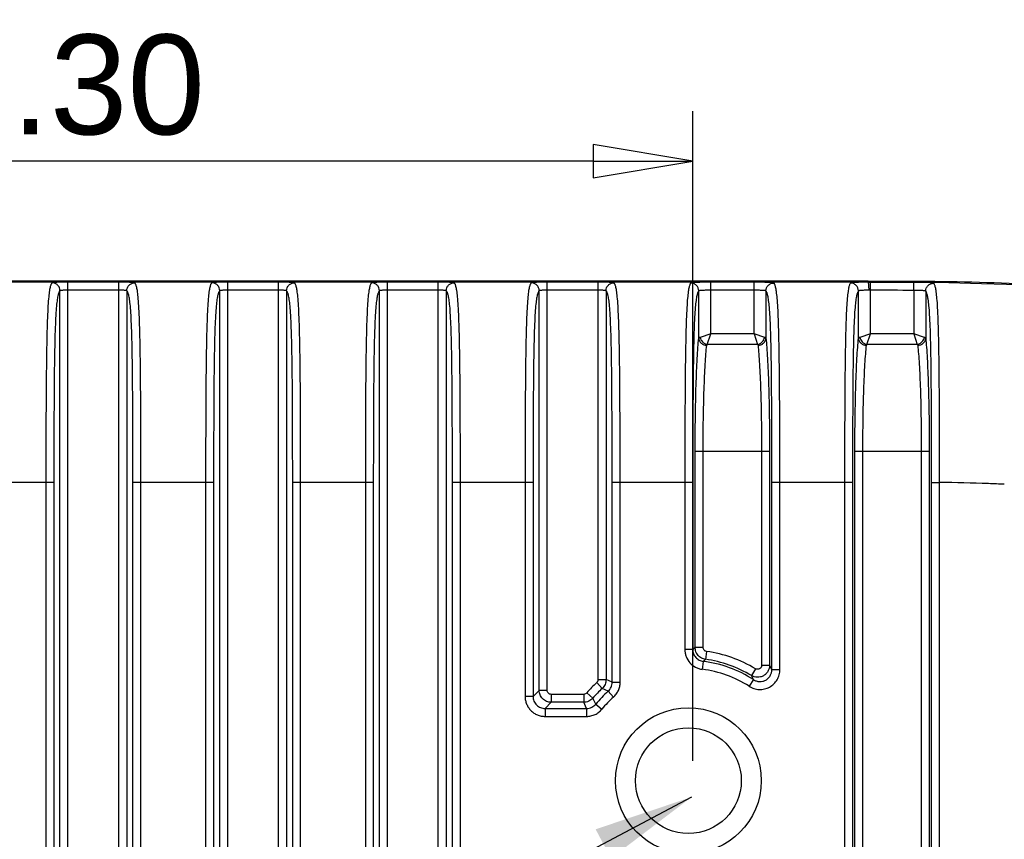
# Model space of a CAD drawing. Header units: millimetres. Extents: x 2984 to 3412, y -1556 to -1253.
# Tile 48 of 53: x 3344 to 3368, y -1392 to -1371. Entities that reach past the tile are written whole.
import ezdxf

# ---------------------------------------------------------------- set-up
doc = ezdxf.new("R2010")
doc.units = ezdxf.units.MM
doc.layers.add('06___PRT_ALL_SURFS', color=7, linetype='Continuous')
doc.styles.add('HANA', font='arial.ttf')
doc.styles.get("Standard").update_dxf_attribs({"font": 'AcadEref.ttf'})
doc.dimstyles.new('HANA$7', dxfattribs={"dimtxt": 2.5, "dimasz": 2.5, "dimexe": 0.5, "dimexo": 0.2, "dimgap": 0.5, "dimtad": 1, "dimzin": 1, "dimdsep": 46, "dimtxsty": 'HANA', "dimcen": 0, "dimclrd": 3, "dimclre": 3, "dimclrt": 4, "dimadec": 0, "dimazin": 0, "dimtfac": 1, "dimtmove": 0, "dimatfit": 3, "dimfxl": 1, "dimtzin": 0, "dimarcsym": 0})
doc.dimstyles.get("Standard").update_dxf_attribs({"dimtxt": 0.15625, "dimasz": 0.1875, "dimexe": 0.18, "dimexo": 0.0625, "dimgap": 0.09, "dimtad": 0, "dimtih": 1, "dimtoh": 1, "dimdec": 3, "dimzin": 4, "dimdsep": 46, "dimtxsty": 'Standard', "dimblk": 'CLOSED', "dimblk1": 'CLOSED', "dimblk2": 'CLOSED', "dimcen": 0.09, "dimadec": 0, "dimazin": 0, "dimtp": 0.001, "dimtm": 0.001, "dimtfac": 1, "dimtdec": 3, "dimtofl": 0, "dimtmove": 0, "dimatfit": 3, "dimldrblk": 'CLOSED', "dimfxl": 1, "dimtolj": 1, "dimtzin": 4, "dimarcsym": 0})

# ---------------------------------------------------------------- blocks, each defined once
blk = doc.blocks.new('_CLOSED')
at = {"color": 0, "linetype": 'ByBlock'}
for p, q in [((0, 0), (-1, 0.1667)), ((-1, 0.1667), (-1, -0.1667)), ((-1, -0.1667), (0, 0)), ((-1, 0), (0, 0))]:
    blk.add_line(p, q, dxfattribs=at)
blk = doc.blocks.new('*D34')
at = {"color": 0, "lineweight": -2}
for p, q in [((2874.335, -1386.492), (2874.335, -1370.223)), ((2919.335, -1386.492), (2919.335, -1370.223)), ((2916.835, -1371.473), (2876.835, -1371.473))]:
    blk.add_line(p, q, dxfattribs=at)
at = {"layer": 'Defpoints', "color": 0}
for p in [(2874.335, -1371.473), (2874.335, -1387.117), (2919.335, -1387.117)]:
    blk.add_point(p, dxfattribs=at)
at = {"color": 0, "lineweight": -2, "xscale": 2.5, "yscale": 2.5, "zscale": 2.5, "rotation": 180}
blk.add_blockref('_CLOSED', (2874.335, -1371.473), dxfattribs=at)
at = {"color": 0, "lineweight": -2, "xscale": 2.5, "yscale": 2.5, "zscale": 2.5}
blk.add_blockref('_CLOSED', (2919.335, -1371.473), dxfattribs=at)
at = {"color": 0, "insert": (2898.389, -1369.571), "char_height": 2.5, "attachment_point": 5}
blk.add_mtext('\\fArial|b0|i0|c0|p34;\\C3;45.00%%P0.30', dxfattribs=at)

msp = doc.modelspace()

# ---------------------------------------------------------------- linework, layer by layer
at = {"color": 7, "linetype": 'Continuous'}
for p, q in [((3364.774, -1377.65), (3310.773, -1377.65)), ((3344.736, -1402.613), (3344.736, -1377.651)), ((3346.011, -1377.651), (3344.736, -1377.651)), ((3346.011, -1402.613), (3346.011, -1377.651)), ((3348.736, -1402.613), (3348.736, -1377.651)), ((3350.011, -1377.651), (3348.736, -1377.651)), ((3350.011, -1402.613), (3350.011, -1377.651)), ((3352.736, -1402.613), (3352.736, -1377.651)), ((3354.011, -1377.651), (3352.736, -1377.651)), ((3354.011, -1402.613), (3354.011, -1377.651)), ((3356.736, -1387.87), (3356.736, -1377.651)), ((3358.011, -1377.651), (3356.736, -1377.651)), ((3358.011, -1387.601), (3358.011, -1377.651)), ((3361.916, -1377.651), (3360.831, -1377.651)), ((3360.831, -1378.943), (3360.831, -1377.651)), ((3361.916, -1378.943), (3361.916, -1377.651)), ((3364.774, -1377.651), (3364.774, -1377.65)), ((3364.831, -1377.851), (3364.831, -1377.651)), ((3365.917, -1377.653), (3364.831, -1377.651)), ((3365.916, -1377.853), (3365.917, -1377.653)), ((3344.536, -1402.401), (3344.536, -1377.864)), ((3346.011, -1377.851), (3344.736, -1377.851)), ((3346.21, -1377.864), (3346.21, -1402.401)), ((3348.536, -1402.401), (3348.536, -1377.864)), ((3350.011, -1377.851), (3348.736, -1377.851)), ((3350.21, -1377.864), (3350.21, -1402.401)), ((3352.536, -1402.401), (3352.536, -1377.864)), ((3354.011, -1377.851), (3352.736, -1377.851)), ((3354.21, -1377.864), (3354.21, -1402.401)), ((3356.536, -1387.87), (3356.536, -1377.864)), ((3358.011, -1377.851), (3356.736, -1377.851)), ((3358.21, -1377.864), (3358.21, -1387.601)), ((3360.532, -1379.053), (3360.532, -1377.869)), ((3361.916, -1377.851), (3360.831, -1377.851)), ((3362.215, -1377.869), (3362.215, -1379.053)), ((3364.532, -1379.053), (3364.532, -1377.869)), ((3364.831, -1378.943), (3364.831, -1377.851)), ((3365.916, -1377.853), (3365.916, -1378.943)), ((3366.215, -1377.875), (3366.215, -1379.053)), ((3360.831, -1378.943), (3360.564, -1379.032)), ((3360.742, -1379.21), (3360.831, -1378.943)), ((3361.916, -1378.943), (3360.831, -1378.943)), ((3362.183, -1379.032), (3361.916, -1378.943)), ((3361.916, -1378.943), (3362.005, -1379.21)), ((3364.831, -1378.943), (3364.564, -1379.032)), ((3364.742, -1379.21), (3364.831, -1378.943)), ((3365.916, -1378.943), (3364.831, -1378.943)), ((3366.183, -1379.032), (3365.916, -1378.943)), ((3365.916, -1378.943), (3366.005, -1379.21)), ((3360.742, -1379.21), (3360.731, -1379.229)), ((3362.005, -1379.21), (3360.742, -1379.21)), ((3362.005, -1379.21), (3362.016, -1379.229)), ((3364.742, -1379.21), (3364.731, -1379.229)), ((3366.005, -1379.21), (3364.742, -1379.21)), ((3366.005, -1379.21), (3366.016, -1379.229)), ((3360.442, -1381.882), (3362.305, -1381.882)), ((3360.442, -1386.797), (3360.442, -1381.882)), ((3360.642, -1386.797), (3360.642, -1381.882)), ((3362.105, -1381.882), (3362.105, -1387.243)), ((3362.305, -1381.882), (3362.305, -1387.243)), ((3364.442, -1381.882), (3366.305, -1381.882)), ((3364.442, -1398.383), (3364.442, -1381.882)), ((3364.642, -1398.383), (3364.642, -1381.882)), ((3366.105, -1381.882), (3366.105, -1398.383)), ((3366.305, -1381.882), (3366.305, -1398.383)), ((3342.364, -1382.655), (3344.383, -1382.655)), ((3344.184, -1382.655), (3344.184, -1397.609)), ((3344.383, -1382.655), (3344.383, -1397.609)), ((3346.364, -1397.609), (3346.364, -1382.655)), ((3346.364, -1382.655), (3348.383, -1382.655)), ((3346.563, -1397.609), (3346.563, -1382.655)), ((3348.184, -1382.655), (3348.184, -1397.609)), ((3348.383, -1382.655), (3348.383, -1397.609)), ((3350.364, -1397.609), (3350.364, -1382.655)), ((3350.364, -1382.655), (3352.383, -1382.655)), ((3350.563, -1397.609), (3350.563, -1382.655)), ((3352.184, -1382.655), (3352.184, -1397.609)), ((3352.383, -1382.655), (3352.383, -1397.609)), ((3354.364, -1382.655), (3356.383, -1382.655)), ((3354.364, -1397.609), (3354.364, -1382.655)), ((3354.563, -1397.609), (3354.563, -1382.655)), ((3356.184, -1382.655), (3356.184, -1388.023)), ((3356.383, -1382.655), (3356.383, -1388.023)), ((3358.364, -1382.655), (3360.383, -1382.655)), ((3358.364, -1387.669), (3358.364, -1382.655)), ((3358.563, -1387.669), (3358.563, -1382.655)), ((3360.184, -1382.655), (3360.184, -1386.848)), ((3360.383, -1382.655), (3360.383, -1386.848)), ((3362.364, -1382.655), (3364.383, -1382.655)), ((3362.364, -1387.349), (3362.364, -1382.655)), ((3362.563, -1387.349), (3362.563, -1382.655)), ((3364.184, -1382.655), (3364.184, -1397.609)), ((3364.383, -1382.655), (3364.383, -1397.609)), ((3366.364, -1382.663), (3366.563, -1382.663)), ((3366.364, -1397.601), (3366.364, -1382.663)), ((3366.563, -1397.601), (3366.563, -1382.663)), ((3360.383, -1386.848), (3360.184, -1386.848)), ((3360.642, -1386.797), (3360.442, -1386.797)), ((3360.728, -1386.896), (3360.7, -1387.094)), ((3360.646, -1387.146), (3360.621, -1387.344)), ((3361.954, -1387.329), (3361.851, -1387.5)), ((3362.105, -1387.243), (3362.305, -1387.243)), ((3362.364, -1387.349), (3362.305, -1387.243)), ((3362.364, -1387.349), (3362.563, -1387.349)), ((3358.011, -1387.601), (3358.21, -1387.601)), ((3358.364, -1387.669), (3358.21, -1387.601)), ((3361.902, -1387.601), (3361.794, -1387.769)), ((3361.902, -1387.601), (3361.851, -1387.5)), ((3356.536, -1387.87), (3356.383, -1388.023)), ((3356.736, -1387.87), (3356.536, -1387.87)), ((3357.979, -1387.674), (3358.115, -1387.82)), ((3358.264, -1387.892), (3358.115, -1387.82)), ((3358.364, -1387.669), (3358.563, -1387.669)), ((3356.383, -1388.023), (3356.184, -1388.023)), ((3357.652, -1387.97), (3356.836, -1387.97)), ((3356.836, -1387.97), (3356.836, -1388.169)), ((3357.652, -1387.97), (3357.652, -1388.169)), ((3357.728, -1387.935), (3357.879, -1388.066)), ((3357.954, -1388.214), (3357.879, -1388.066)), ((3358.264, -1387.892), (3358.397, -1388.04)), ((3356.836, -1388.169), (3356.683, -1388.323)), ((3356.683, -1388.323), (3357.723, -1388.323)), ((3356.683, -1388.323), (3356.683, -1388.522)), ((3357.652, -1388.169), (3356.836, -1388.169)), ((3357.723, -1388.323), (3357.652, -1388.169)), ((3357.723, -1388.323), (3357.723, -1388.522)), ((3357.954, -1388.214), (3358.108, -1388.341)), ((3356.683, -1388.522), (3357.723, -1388.522))]:
    msp.add_line(p, q, dxfattribs=at)
msp.add_lwpolyline([(3364.774, -1377.65), (3365.842, -1377.652), (3366.796, -1377.661), (3367.61, -1377.679), (3368.241, -1377.702), (3368.719, -1377.726), (3369.162, -1377.755), (3369.602, -1377.789), (3370.005, -1377.826), (3370.389, -1377.867), (3370.757, -1377.912), (3371.105, -1377.959), (3371.441, -1378.011), (3371.766, -1378.065), (3372.077, -1378.123), (3372.379, -1378.184), (3372.671, -1378.248), (3372.973, -1378.319)], dxfattribs=at)
for radius in [1.825, 1.325]:
    msp.add_circle((3360.273, -1390.132), radius, dxfattribs=at)
for centre, radius, start, end in [((3364.826, -1406.186), 28.535, 89.9897, 90.1051), ((3364.835, -1387.039), 9.188, 90.0261, 90.2412), ((3364.971, -1590.719), 212.867, 89.74571, 90.03768), ((3367.103, -1394.458), 10.152, 131.0038, 131.4446), ((3366.671, -1393.359), 8.655, 133.6251, 134.1226), ((3360.273, -1390.132), 3.069, 59.0606, 82.0087), ((3360.273, -1390.132), 3.268, 59.0606, 82.0087), ((3360.273, -1390.132), 2.81, 57.2477, 82.892), ((3360.273, -1390.132), 3.01, 57.2477, 82.892), ((3360.273, -1390.132), 3.363, 133.0252, 139.1985), ((3360.273, -1390.132), 3.163, 133.0252, 139.1985), ((3360.273, -1390.132), 3.01, 131.8841, 140.4011), ((3360.273, -1390.132), 2.81, 131.8841, 140.4011)]:
    msp.add_arc(centre, radius, start, end, dxfattribs=at)
for points, knots in [([(3344.337, -1377.664), (3344.333, -1377.668), (3344.325, -1377.679), (3344.314, -1377.699), (3344.303, -1377.726), (3344.293, -1377.762), (3344.282, -1377.807), (3344.267, -1377.891), (3344.25, -1378.036), (3344.234, -1378.261), (3344.221, -1378.553), (3344.21, -1378.899), (3344.199, -1379.423), (3344.191, -1380.11), (3344.186, -1380.952), (3344.184, -1381.803), (3344.184, -1382.371), (3344.184, -1382.655)], [0, 0, 0, 0, 0.003495, 0.007966, 0.013684, 0.020939, 0.030062, 0.041427, 0.072535, 0.117316, 0.176572, 0.247374, 0.325239, 0.490213, 0.659348, 0.82955, 1, 1, 1, 1]), ([(3344.736, -1377.651), (3344.711, -1377.651), (3344.661, -1377.652), (3344.589, -1377.652), (3344.522, -1377.652), (3344.463, -1377.653), (3344.42, -1377.655), (3344.391, -1377.656), (3344.373, -1377.657), (3344.359, -1377.659), (3344.349, -1377.66), (3344.342, -1377.662), (3344.338, -1377.663), (3344.337, -1377.664)], [0, 0, 0, 0, 0.190319, 0.373444, 0.542548, 0.691484, 0.815053, 0.866007, 0.90919, 0.944297, 0.971119, 0.98959, 1, 1, 1, 1]), ([(3344.536, -1377.864), (3344.536, -1377.838), (3344.526, -1377.785), (3344.481, -1377.719), (3344.415, -1377.675), (3344.363, -1377.664), (3344.337, -1377.664)], [0, 0, 0, 0, 0.24991, 0.500004, 0.750095, 1, 1, 1, 1]), ([(3346.41, -1377.664), (3346.409, -1377.663), (3346.405, -1377.662), (3346.398, -1377.66), (3346.388, -1377.659), (3346.374, -1377.657), (3346.356, -1377.656), (3346.327, -1377.655), (3346.284, -1377.653), (3346.225, -1377.652), (3346.158, -1377.652), (3346.086, -1377.652), (3346.036, -1377.651), (3346.011, -1377.651)], [0, 0, 0, 0, 0.010409, 0.028878, 0.055698, 0.090802, 0.133983, 0.184935, 0.308501, 0.457435, 0.626538, 0.809664, 1, 1, 1, 1]), ([(3346.21, -1377.864), (3346.211, -1377.838), (3346.221, -1377.785), (3346.266, -1377.719), (3346.332, -1377.675), (3346.384, -1377.664), (3346.41, -1377.664)], [0, 0, 0, 0, 0.24991, 0.500004, 0.750095, 1, 1, 1, 1]), ([(3346.563, -1382.655), (3346.563, -1382.371), (3346.563, -1381.803), (3346.561, -1380.952), (3346.556, -1380.11), (3346.548, -1379.423), (3346.537, -1378.9), (3346.526, -1378.553), (3346.513, -1378.261), (3346.497, -1378.036), (3346.48, -1377.891), (3346.465, -1377.807), (3346.454, -1377.762), (3346.444, -1377.726), (3346.433, -1377.699), (3346.422, -1377.679), (3346.414, -1377.668), (3346.41, -1377.664)], [0, 0, 0, 0, 0.170451, 0.340654, 0.509788, 0.674758, 0.75262, 0.823421, 0.882679, 0.927462, 0.958573, 0.969938, 0.979061, 0.986316, 0.992034, 0.996505, 1, 1, 1, 1]), ([(3348.337, -1377.664), (3348.333, -1377.668), (3348.325, -1377.679), (3348.314, -1377.699), (3348.303, -1377.726), (3348.293, -1377.762), (3348.282, -1377.807), (3348.267, -1377.891), (3348.25, -1378.036), (3348.234, -1378.261), (3348.221, -1378.553), (3348.21, -1378.899), (3348.199, -1379.423), (3348.191, -1380.11), (3348.186, -1380.952), (3348.184, -1381.803), (3348.184, -1382.371), (3348.184, -1382.655)], [0, 0, 0, 0, 0.003495, 0.007966, 0.013684, 0.020939, 0.030062, 0.041427, 0.072535, 0.117316, 0.176572, 0.247374, 0.325239, 0.490213, 0.659348, 0.82955, 1, 1, 1, 1]), ([(3348.736, -1377.651), (3348.711, -1377.651), (3348.661, -1377.652), (3348.589, -1377.652), (3348.522, -1377.652), (3348.463, -1377.653), (3348.42, -1377.655), (3348.391, -1377.656), (3348.373, -1377.657), (3348.359, -1377.659), (3348.349, -1377.66), (3348.342, -1377.662), (3348.338, -1377.663), (3348.337, -1377.664)], [0, 0, 0, 0, 0.190319, 0.373444, 0.542548, 0.691484, 0.815053, 0.866007, 0.90919, 0.944297, 0.971119, 0.98959, 1, 1, 1, 1]), ([(3348.536, -1377.864), (3348.536, -1377.838), (3348.526, -1377.785), (3348.481, -1377.719), (3348.415, -1377.675), (3348.363, -1377.664), (3348.337, -1377.664)], [0, 0, 0, 0, 0.24991, 0.500004, 0.750095, 1, 1, 1, 1]), ([(3350.41, -1377.664), (3350.409, -1377.663), (3350.405, -1377.662), (3350.398, -1377.66), (3350.388, -1377.659), (3350.374, -1377.657), (3350.356, -1377.656), (3350.327, -1377.655), (3350.284, -1377.653), (3350.225, -1377.652), (3350.158, -1377.652), (3350.086, -1377.652), (3350.036, -1377.651), (3350.011, -1377.651)], [0, 0, 0, 0, 0.010409, 0.028878, 0.055698, 0.090802, 0.133983, 0.184935, 0.308501, 0.457435, 0.626538, 0.809664, 1, 1, 1, 1]), ([(3350.21, -1377.864), (3350.211, -1377.838), (3350.221, -1377.785), (3350.266, -1377.719), (3350.332, -1377.675), (3350.384, -1377.664), (3350.41, -1377.664)], [0, 0, 0, 0, 0.24991, 0.500004, 0.750095, 1, 1, 1, 1]), ([(3350.563, -1382.655), (3350.563, -1382.371), (3350.563, -1381.803), (3350.561, -1380.952), (3350.556, -1380.11), (3350.548, -1379.423), (3350.537, -1378.9), (3350.526, -1378.553), (3350.513, -1378.261), (3350.497, -1378.036), (3350.48, -1377.891), (3350.465, -1377.807), (3350.454, -1377.762), (3350.444, -1377.726), (3350.433, -1377.699), (3350.422, -1377.679), (3350.414, -1377.668), (3350.41, -1377.664)], [0, 0, 0, 0, 0.170451, 0.340654, 0.509788, 0.674758, 0.75262, 0.823421, 0.882679, 0.927462, 0.958573, 0.969938, 0.979061, 0.986316, 0.992034, 0.996505, 1, 1, 1, 1]), ([(3352.337, -1377.664), (3352.333, -1377.668), (3352.325, -1377.679), (3352.314, -1377.699), (3352.303, -1377.726), (3352.293, -1377.762), (3352.282, -1377.807), (3352.267, -1377.891), (3352.25, -1378.036), (3352.234, -1378.261), (3352.221, -1378.553), (3352.21, -1378.899), (3352.199, -1379.423), (3352.191, -1380.11), (3352.186, -1380.952), (3352.184, -1381.803), (3352.184, -1382.371), (3352.184, -1382.655)], [0, 0, 0, 0, 0.003495, 0.007966, 0.013684, 0.020939, 0.030062, 0.041427, 0.072535, 0.117316, 0.176572, 0.247374, 0.325239, 0.490213, 0.659348, 0.82955, 1, 1, 1, 1]), ([(3352.736, -1377.651), (3352.711, -1377.651), (3352.661, -1377.652), (3352.589, -1377.652), (3352.522, -1377.652), (3352.463, -1377.653), (3352.42, -1377.655), (3352.391, -1377.656), (3352.373, -1377.657), (3352.359, -1377.659), (3352.349, -1377.66), (3352.342, -1377.662), (3352.338, -1377.663), (3352.337, -1377.664)], [0, 0, 0, 0, 0.190319, 0.373444, 0.542548, 0.691484, 0.815053, 0.866007, 0.90919, 0.944297, 0.971119, 0.98959, 1, 1, 1, 1]), ([(3352.536, -1377.864), (3352.536, -1377.838), (3352.526, -1377.785), (3352.481, -1377.719), (3352.415, -1377.675), (3352.363, -1377.664), (3352.337, -1377.664)], [0, 0, 0, 0, 0.24991, 0.500004, 0.750095, 1, 1, 1, 1]), ([(3354.41, -1377.664), (3354.409, -1377.663), (3354.405, -1377.662), (3354.398, -1377.66), (3354.388, -1377.659), (3354.374, -1377.657), (3354.356, -1377.656), (3354.327, -1377.655), (3354.284, -1377.653), (3354.225, -1377.652), (3354.158, -1377.652), (3354.086, -1377.652), (3354.036, -1377.651), (3354.011, -1377.651)], [0, 0, 0, 0, 0.010409, 0.028878, 0.055698, 0.090802, 0.133983, 0.184935, 0.308501, 0.457435, 0.626538, 0.809664, 1, 1, 1, 1]), ([(3354.21, -1377.864), (3354.211, -1377.838), (3354.221, -1377.785), (3354.266, -1377.719), (3354.332, -1377.675), (3354.384, -1377.664), (3354.41, -1377.664)], [0, 0, 0, 0, 0.24991, 0.500004, 0.750095, 1, 1, 1, 1]), ([(3354.563, -1382.655), (3354.563, -1382.371), (3354.563, -1381.803), (3354.561, -1380.952), (3354.556, -1380.11), (3354.548, -1379.423), (3354.537, -1378.9), (3354.526, -1378.553), (3354.513, -1378.261), (3354.497, -1378.036), (3354.48, -1377.891), (3354.465, -1377.807), (3354.454, -1377.762), (3354.444, -1377.726), (3354.433, -1377.699), (3354.422, -1377.679), (3354.414, -1377.668), (3354.41, -1377.664)], [0, 0, 0, 0, 0.170451, 0.340654, 0.509788, 0.674758, 0.75262, 0.823421, 0.882679, 0.927462, 0.958573, 0.969938, 0.979061, 0.986316, 0.992034, 0.996505, 1, 1, 1, 1]), ([(3356.337, -1377.664), (3356.333, -1377.668), (3356.325, -1377.679), (3356.314, -1377.699), (3356.303, -1377.726), (3356.293, -1377.762), (3356.282, -1377.807), (3356.267, -1377.891), (3356.25, -1378.036), (3356.234, -1378.261), (3356.221, -1378.553), (3356.21, -1378.899), (3356.199, -1379.423), (3356.191, -1380.11), (3356.186, -1380.952), (3356.184, -1381.803), (3356.184, -1382.371), (3356.184, -1382.655)], [0, 0, 0, 0, 0.003495, 0.007966, 0.013684, 0.020939, 0.030062, 0.041427, 0.072535, 0.117316, 0.176572, 0.247374, 0.325239, 0.490213, 0.659348, 0.82955, 1, 1, 1, 1]), ([(3356.736, -1377.651), (3356.711, -1377.651), (3356.661, -1377.652), (3356.589, -1377.652), (3356.522, -1377.652), (3356.463, -1377.653), (3356.42, -1377.655), (3356.391, -1377.656), (3356.373, -1377.657), (3356.359, -1377.659), (3356.349, -1377.66), (3356.342, -1377.662), (3356.338, -1377.663), (3356.337, -1377.664)], [0, 0, 0, 0, 0.190319, 0.373444, 0.542548, 0.691484, 0.815053, 0.866007, 0.90919, 0.944297, 0.971119, 0.98959, 1, 1, 1, 1]), ([(3356.536, -1377.864), (3356.536, -1377.838), (3356.526, -1377.785), (3356.481, -1377.719), (3356.415, -1377.675), (3356.363, -1377.664), (3356.337, -1377.664)], [0, 0, 0, 0, 0.24991, 0.500004, 0.750095, 1, 1, 1, 1]), ([(3358.41, -1377.664), (3358.409, -1377.663), (3358.405, -1377.662), (3358.398, -1377.66), (3358.388, -1377.659), (3358.374, -1377.657), (3358.356, -1377.656), (3358.327, -1377.655), (3358.284, -1377.653), (3358.225, -1377.652), (3358.158, -1377.652), (3358.086, -1377.652), (3358.036, -1377.651), (3358.011, -1377.651)], [0, 0, 0, 0, 0.010409, 0.028878, 0.055698, 0.090802, 0.133983, 0.184935, 0.308501, 0.457435, 0.626538, 0.809664, 1, 1, 1, 1]), ([(3358.21, -1377.864), (3358.211, -1377.838), (3358.221, -1377.785), (3358.266, -1377.719), (3358.332, -1377.675), (3358.384, -1377.664), (3358.41, -1377.664)], [0, 0, 0, 0, 0.24991, 0.500004, 0.750095, 1, 1, 1, 1]), ([(3358.563, -1382.655), (3358.563, -1382.371), (3358.563, -1381.803), (3358.561, -1380.952), (3358.556, -1380.11), (3358.548, -1379.423), (3358.537, -1378.9), (3358.526, -1378.553), (3358.513, -1378.261), (3358.497, -1378.036), (3358.48, -1377.891), (3358.465, -1377.807), (3358.454, -1377.762), (3358.444, -1377.726), (3358.433, -1377.699), (3358.422, -1377.679), (3358.414, -1377.668), (3358.41, -1377.664)], [0, 0, 0, 0, 0.170451, 0.340654, 0.509788, 0.674758, 0.75262, 0.823421, 0.882679, 0.927462, 0.958573, 0.969938, 0.979061, 0.986316, 0.992034, 0.996505, 1, 1, 1, 1]), ([(3360.332, -1377.67), (3360.328, -1377.675), (3360.32, -1377.687), (3360.309, -1377.71), (3360.299, -1377.74), (3360.288, -1377.778), (3360.278, -1377.827), (3360.264, -1377.917), (3360.248, -1378.069), (3360.232, -1378.302), (3360.219, -1378.599), (3360.209, -1378.947), (3360.199, -1379.466), (3360.191, -1380.146), (3360.186, -1380.976), (3360.184, -1381.815), (3360.184, -1382.375), (3360.184, -1382.655)], [0, 0, 0, 0, 0.00385, 0.008765, 0.015011, 0.02288, 0.032707, 0.044865, 0.077785, 0.124377, 0.184848, 0.255947, 0.333406, 0.496648, 0.663692, 0.831728, 1, 1, 1, 1]), ([(3360.831, -1377.651), (3360.799, -1377.651), (3360.737, -1377.652), (3360.646, -1377.652), (3360.563, -1377.653), (3360.489, -1377.654), (3360.435, -1377.656), (3360.399, -1377.658), (3360.377, -1377.66), (3360.36, -1377.662), (3360.347, -1377.664), (3360.338, -1377.666), (3360.333, -1377.668), (3360.332, -1377.67)], [0, 0, 0, 0, 0.19024, 0.373278, 0.542282, 0.691099, 0.814532, 0.865421, 0.908552, 0.943637, 0.970497, 0.989128, 1, 1, 1, 1]), ([(3360.532, -1377.869), (3360.531, -1377.843), (3360.521, -1377.791), (3360.476, -1377.725), (3360.41, -1377.68), (3360.358, -1377.67), (3360.332, -1377.67)], [0, 0, 0, 0, 0.249817, 0.499899, 0.750041, 1, 1, 1, 1]), ([(3362.415, -1377.67), (3362.414, -1377.668), (3362.409, -1377.666), (3362.4, -1377.664), (3362.387, -1377.662), (3362.37, -1377.66), (3362.348, -1377.658), (3362.312, -1377.656), (3362.258, -1377.654), (3362.184, -1377.653), (3362.1, -1377.652), (3362.01, -1377.652), (3361.948, -1377.651), (3361.916, -1377.651)], [0, 0, 0, 0, 0.010871, 0.029501, 0.056359, 0.091442, 0.134572, 0.18546, 0.308891, 0.457706, 0.62671, 0.809749, 1, 1, 1, 1]), ([(3362.215, -1377.869), (3362.215, -1377.843), (3362.226, -1377.791), (3362.271, -1377.725), (3362.337, -1377.68), (3362.389, -1377.67), (3362.415, -1377.67)], [0, 0, 0, 0, 0.249817, 0.499899, 0.750041, 1, 1, 1, 1]), ([(3362.563, -1382.655), (3362.563, -1382.375), (3362.563, -1381.815), (3362.561, -1380.976), (3362.556, -1380.146), (3362.548, -1379.466), (3362.538, -1378.947), (3362.528, -1378.599), (3362.515, -1378.302), (3362.499, -1378.069), (3362.483, -1377.917), (3362.469, -1377.827), (3362.458, -1377.778), (3362.448, -1377.74), (3362.438, -1377.71), (3362.427, -1377.687), (3362.419, -1377.675), (3362.415, -1377.67)], [0, 0, 0, 0, 0.168275, 0.336314, 0.503358, 0.666598, 0.744055, 0.815153, 0.875623, 0.922217, 0.955137, 0.967296, 0.977122, 0.984991, 0.991235, 0.99615, 1, 1, 1, 1]), ([(3364.332, -1377.67), (3364.328, -1377.675), (3364.32, -1377.687), (3364.309, -1377.71), (3364.299, -1377.74), (3364.288, -1377.778), (3364.278, -1377.827), (3364.264, -1377.917), (3364.248, -1378.069), (3364.232, -1378.302), (3364.219, -1378.599), (3364.209, -1378.947), (3364.199, -1379.466), (3364.191, -1380.146), (3364.186, -1380.976), (3364.184, -1381.815), (3364.184, -1382.375), (3364.184, -1382.655)], [0, 0, 0, 0, 0.00385, 0.008765, 0.015011, 0.02288, 0.032707, 0.044865, 0.077785, 0.124377, 0.184848, 0.255947, 0.333406, 0.496648, 0.663692, 0.831728, 1, 1, 1, 1]), ([(3364.774, -1377.652), (3364.745, -1377.652), (3364.688, -1377.652), (3364.607, -1377.652), (3364.533, -1377.653), (3364.469, -1377.655), (3364.422, -1377.657), (3364.39, -1377.659), (3364.372, -1377.66), (3364.356, -1377.662), (3364.345, -1377.664), (3364.337, -1377.666), (3364.333, -1377.668), (3364.332, -1377.67)], [0, 0, 0, 0, 0.195478, 0.38045, 0.549074, 0.696174, 0.817434, 0.867299, 0.909551, 0.943963, 0.970405, 0.988917, 1, 1, 1, 1]), ([(3364.532, -1377.869), (3364.531, -1377.843), (3364.521, -1377.791), (3364.476, -1377.725), (3364.41, -1377.68), (3364.358, -1377.67), (3364.332, -1377.67)], [0, 0, 0, 0, 0.249817, 0.499899, 0.750041, 1, 1, 1, 1]), ([(3364.774, -1377.62), (3365.764, -1377.62), (3367.746, -1377.621), (3369.728, -1377.75), (3370.712, -1377.876)], [0, 0, 0, 0, 0.499569, 1, 1, 1, 1]), ([(3364.797, -1377.851), (3364.797, -1377.826), (3364.796, -1377.789), (3364.793, -1377.743), (3364.79, -1377.713), (3364.787, -1377.688), (3364.784, -1377.671), (3364.781, -1377.661), (3364.778, -1377.656), (3364.776, -1377.653), (3364.774, -1377.652), (3364.774, -1377.652)], [0, 0, 0, 0, 0.372584, 0.541525, 0.690392, 0.813778, 0.907405, 0.942175, 0.968747, 0.987483, 1, 1, 1, 1]), ([(3366.417, -1377.675), (3366.416, -1377.674), (3366.411, -1377.672), (3366.402, -1377.669), (3366.389, -1377.667), (3366.371, -1377.665), (3366.35, -1377.663), (3366.313, -1377.661), (3366.259, -1377.658), (3366.186, -1377.656), (3366.102, -1377.655), (3366.011, -1377.654), (3365.949, -1377.654), (3365.917, -1377.653)], [0, 0, 0, 0, 0.010922, 0.029624, 0.056563, 0.091729, 0.134938, 0.185895, 0.309414, 0.458226, 0.627126, 0.80998, 1, 1, 1, 1]), ([(3366.215, -1377.875), (3366.216, -1377.849), (3366.226, -1377.796), (3366.271, -1377.73), (3366.338, -1377.685), (3366.391, -1377.675), (3366.417, -1377.675)], [0, 0, 0, 0, 0.249815, 0.4999, 0.750043, 1, 1, 1, 1]), ([(3366.563, -1382.663), (3366.563, -1382.383), (3366.563, -1381.822), (3366.561, -1380.983), (3366.556, -1380.153), (3366.549, -1379.473), (3366.539, -1378.954), (3366.529, -1378.606), (3366.517, -1378.309), (3366.501, -1378.076), (3366.485, -1377.924), (3366.471, -1377.833), (3366.461, -1377.784), (3366.45, -1377.746), (3366.44, -1377.716), (3366.429, -1377.693), (3366.421, -1377.68), (3366.417, -1377.675)], [0, 0, 0, 0, 0.168234, 0.336232, 0.503236, 0.666437, 0.743879, 0.814962, 0.875434, 0.922046, 0.95499, 0.967169, 0.977023, 0.984921, 0.991194, 0.996132, 1, 1, 1, 1]), ([(3344.536, -1377.864), (3344.532, -1377.868), (3344.525, -1377.878), (3344.514, -1377.897), (3344.503, -1377.922), (3344.493, -1377.956), (3344.482, -1377.998), (3344.467, -1378.079), (3344.45, -1378.218), (3344.433, -1378.436), (3344.419, -1378.72), (3344.408, -1379.057), (3344.398, -1379.562), (3344.39, -1380.222), (3344.386, -1381.027), (3344.384, -1381.84), (3344.383, -1382.384), (3344.383, -1382.655)], [0, 0, 0, 0, 0.003502, 0.007948, 0.013604, 0.020761, 0.029752, 0.040968, 0.071888, 0.117031, 0.177347, 0.249209, 0.327617, 0.492511, 0.66098, 0.830379, 1, 1, 1, 1]), ([(3344.736, -1377.851), (3344.724, -1377.851), (3344.699, -1377.852), (3344.663, -1377.852), (3344.63, -1377.852), (3344.6, -1377.853), (3344.575, -1377.855), (3344.557, -1377.857), (3344.545, -1377.859), (3344.539, -1377.861), (3344.537, -1377.863), (3344.536, -1377.864)], [0, 0, 0, 0, 0.187596, 0.368436, 0.536017, 0.68433, 0.808125, 0.903188, 0.966806, 0.98681, 1, 1, 1, 1]), ([(3346.21, -1377.864), (3346.21, -1377.863), (3346.208, -1377.861), (3346.202, -1377.859), (3346.19, -1377.857), (3346.172, -1377.855), (3346.147, -1377.853), (3346.117, -1377.852), (3346.084, -1377.852), (3346.048, -1377.852), (3346.023, -1377.851), (3346.011, -1377.851)], [0, 0, 0, 0, 0.013189, 0.03319, 0.096804, 0.191864, 0.315655, 0.463967, 0.631547, 0.812387, 1, 1, 1, 1]), ([(3346.364, -1382.655), (3346.364, -1382.384), (3346.363, -1381.84), (3346.361, -1381.027), (3346.357, -1380.222), (3346.349, -1379.562), (3346.339, -1379.057), (3346.328, -1378.72), (3346.314, -1378.436), (3346.297, -1378.218), (3346.28, -1378.079), (3346.264, -1377.998), (3346.254, -1377.956), (3346.244, -1377.922), (3346.233, -1377.897), (3346.222, -1377.878), (3346.214, -1377.868), (3346.21, -1377.864)], [0, 0, 0, 0, 0.169622, 0.339022, 0.50749, 0.67238, 0.750785, 0.822646, 0.882964, 0.92811, 0.959031, 0.970248, 0.97924, 0.986396, 0.992052, 0.996498, 1, 1, 1, 1]), ([(3348.536, -1377.864), (3348.532, -1377.868), (3348.525, -1377.878), (3348.514, -1377.897), (3348.503, -1377.922), (3348.493, -1377.956), (3348.482, -1377.998), (3348.467, -1378.079), (3348.45, -1378.218), (3348.433, -1378.436), (3348.419, -1378.72), (3348.408, -1379.057), (3348.398, -1379.562), (3348.39, -1380.222), (3348.386, -1381.027), (3348.384, -1381.84), (3348.383, -1382.384), (3348.383, -1382.655)], [0, 0, 0, 0, 0.003502, 0.007948, 0.013604, 0.020761, 0.029752, 0.040968, 0.071888, 0.117031, 0.177347, 0.249209, 0.327617, 0.492511, 0.66098, 0.830379, 1, 1, 1, 1]), ([(3348.736, -1377.851), (3348.724, -1377.851), (3348.699, -1377.852), (3348.663, -1377.852), (3348.63, -1377.852), (3348.6, -1377.853), (3348.575, -1377.855), (3348.557, -1377.857), (3348.545, -1377.859), (3348.539, -1377.861), (3348.537, -1377.863), (3348.536, -1377.864)], [0, 0, 0, 0, 0.187596, 0.368436, 0.536017, 0.68433, 0.808125, 0.903188, 0.966806, 0.98681, 1, 1, 1, 1]), ([(3350.21, -1377.864), (3350.21, -1377.863), (3350.208, -1377.861), (3350.202, -1377.859), (3350.19, -1377.857), (3350.172, -1377.855), (3350.147, -1377.853), (3350.117, -1377.852), (3350.084, -1377.852), (3350.048, -1377.852), (3350.023, -1377.851), (3350.011, -1377.851)], [0, 0, 0, 0, 0.013189, 0.03319, 0.096804, 0.191864, 0.315655, 0.463967, 0.631547, 0.812387, 1, 1, 1, 1]), ([(3350.364, -1382.655), (3350.364, -1382.384), (3350.363, -1381.84), (3350.361, -1381.027), (3350.357, -1380.222), (3350.349, -1379.562), (3350.339, -1379.057), (3350.328, -1378.72), (3350.314, -1378.436), (3350.297, -1378.218), (3350.28, -1378.079), (3350.264, -1377.998), (3350.254, -1377.956), (3350.244, -1377.922), (3350.233, -1377.897), (3350.222, -1377.878), (3350.214, -1377.868), (3350.21, -1377.864)], [0, 0, 0, 0, 0.169622, 0.339022, 0.50749, 0.67238, 0.750785, 0.822646, 0.882964, 0.92811, 0.959031, 0.970248, 0.97924, 0.986396, 0.992052, 0.996498, 1, 1, 1, 1]), ([(3352.536, -1377.864), (3352.532, -1377.868), (3352.525, -1377.878), (3352.514, -1377.897), (3352.503, -1377.922), (3352.493, -1377.956), (3352.482, -1377.998), (3352.467, -1378.079), (3352.45, -1378.218), (3352.433, -1378.436), (3352.419, -1378.72), (3352.408, -1379.057), (3352.398, -1379.562), (3352.39, -1380.222), (3352.386, -1381.027), (3352.384, -1381.84), (3352.383, -1382.384), (3352.383, -1382.655)], [0, 0, 0, 0, 0.003502, 0.007948, 0.013604, 0.020761, 0.029752, 0.040968, 0.071888, 0.117031, 0.177347, 0.249209, 0.327617, 0.492511, 0.66098, 0.830379, 1, 1, 1, 1]), ([(3352.736, -1377.851), (3352.724, -1377.851), (3352.699, -1377.852), (3352.663, -1377.852), (3352.63, -1377.852), (3352.6, -1377.853), (3352.575, -1377.855), (3352.557, -1377.857), (3352.545, -1377.859), (3352.539, -1377.861), (3352.537, -1377.863), (3352.536, -1377.864)], [0, 0, 0, 0, 0.187596, 0.368436, 0.536017, 0.68433, 0.808125, 0.903188, 0.966806, 0.98681, 1, 1, 1, 1]), ([(3354.21, -1377.864), (3354.21, -1377.863), (3354.208, -1377.861), (3354.202, -1377.859), (3354.19, -1377.857), (3354.172, -1377.855), (3354.147, -1377.853), (3354.117, -1377.852), (3354.084, -1377.852), (3354.048, -1377.852), (3354.023, -1377.851), (3354.011, -1377.851)], [0, 0, 0, 0, 0.013189, 0.03319, 0.096804, 0.191864, 0.315655, 0.463967, 0.631547, 0.812387, 1, 1, 1, 1]), ([(3354.364, -1382.655), (3354.364, -1382.384), (3354.363, -1381.84), (3354.361, -1381.027), (3354.357, -1380.222), (3354.349, -1379.562), (3354.339, -1379.057), (3354.328, -1378.72), (3354.314, -1378.436), (3354.297, -1378.218), (3354.28, -1378.079), (3354.264, -1377.998), (3354.254, -1377.956), (3354.244, -1377.922), (3354.233, -1377.897), (3354.222, -1377.878), (3354.214, -1377.868), (3354.21, -1377.864)], [0, 0, 0, 0, 0.169622, 0.339022, 0.50749, 0.67238, 0.750785, 0.822646, 0.882964, 0.92811, 0.959031, 0.970248, 0.97924, 0.986396, 0.992052, 0.996498, 1, 1, 1, 1]), ([(3356.536, -1377.864), (3356.532, -1377.868), (3356.525, -1377.878), (3356.514, -1377.897), (3356.503, -1377.922), (3356.493, -1377.956), (3356.482, -1377.998), (3356.467, -1378.079), (3356.45, -1378.218), (3356.433, -1378.436), (3356.419, -1378.72), (3356.408, -1379.057), (3356.398, -1379.562), (3356.39, -1380.222), (3356.386, -1381.027), (3356.384, -1381.84), (3356.383, -1382.384), (3356.383, -1382.655)], [0, 0, 0, 0, 0.003502, 0.007948, 0.013604, 0.020761, 0.029752, 0.040968, 0.071888, 0.117031, 0.177347, 0.249209, 0.327617, 0.492511, 0.66098, 0.830379, 1, 1, 1, 1]), ([(3356.736, -1377.851), (3356.724, -1377.851), (3356.699, -1377.852), (3356.663, -1377.852), (3356.63, -1377.852), (3356.6, -1377.853), (3356.575, -1377.855), (3356.557, -1377.857), (3356.545, -1377.859), (3356.539, -1377.861), (3356.537, -1377.863), (3356.536, -1377.864)], [0, 0, 0, 0, 0.187596, 0.368436, 0.536017, 0.68433, 0.808125, 0.903188, 0.966806, 0.98681, 1, 1, 1, 1]), ([(3358.21, -1377.864), (3358.21, -1377.863), (3358.208, -1377.861), (3358.202, -1377.859), (3358.19, -1377.857), (3358.172, -1377.855), (3358.147, -1377.853), (3358.117, -1377.852), (3358.084, -1377.852), (3358.048, -1377.852), (3358.023, -1377.851), (3358.011, -1377.851)], [0, 0, 0, 0, 0.013189, 0.03319, 0.096804, 0.191864, 0.315655, 0.463967, 0.631547, 0.812387, 1, 1, 1, 1]), ([(3358.364, -1382.655), (3358.364, -1382.384), (3358.363, -1381.84), (3358.361, -1381.027), (3358.357, -1380.222), (3358.349, -1379.562), (3358.339, -1379.057), (3358.328, -1378.72), (3358.314, -1378.436), (3358.297, -1378.218), (3358.28, -1378.079), (3358.264, -1377.998), (3358.254, -1377.956), (3358.244, -1377.922), (3358.233, -1377.897), (3358.222, -1377.878), (3358.214, -1377.868), (3358.21, -1377.864)], [0, 0, 0, 0, 0.169622, 0.339022, 0.50749, 0.67238, 0.750785, 0.822646, 0.882964, 0.92811, 0.959031, 0.970248, 0.97924, 0.986396, 0.992052, 0.996498, 1, 1, 1, 1]), ([(3360.532, -1377.869), (3360.528, -1377.874), (3360.52, -1377.886), (3360.509, -1377.907), (3360.499, -1377.935), (3360.489, -1377.972), (3360.478, -1378.018), (3360.463, -1378.104), (3360.447, -1378.25), (3360.43, -1378.476), (3360.417, -1378.765), (3360.407, -1379.104), (3360.397, -1379.605), (3360.39, -1380.256), (3360.386, -1381.051), (3360.384, -1381.852), (3360.383, -1382.388), (3360.383, -1382.655)], [0, 0, 0, 0, 0.003852, 0.008737, 0.014918, 0.02269, 0.032394, 0.044426, 0.077261, 0.124382, 0.185983, 0.258077, 0.335997, 0.499068, 0.665399, 0.832595, 1, 1, 1, 1]), ([(3360.831, -1377.851), (3360.812, -1377.851), (3360.775, -1377.852), (3360.721, -1377.852), (3360.671, -1377.853), (3360.627, -1377.854), (3360.59, -1377.856), (3360.562, -1377.859), (3360.544, -1377.862), (3360.535, -1377.866), (3360.532, -1377.868), (3360.532, -1377.869)], [0, 0, 0, 0, 0.187609, 0.368459, 0.536049, 0.684366, 0.808152, 0.903186, 0.966759, 0.986757, 1, 1, 1, 1]), ([(3362.215, -1377.869), (3362.215, -1377.868), (3362.212, -1377.866), (3362.203, -1377.862), (3362.185, -1377.859), (3362.157, -1377.856), (3362.12, -1377.854), (3362.076, -1377.853), (3362.026, -1377.852), (3361.972, -1377.852), (3361.935, -1377.851), (3361.916, -1377.851)], [0, 0, 0, 0, 0.013242, 0.033239, 0.096809, 0.19184, 0.315623, 0.46394, 0.631529, 0.812381, 1, 1, 1, 1]), ([(3362.364, -1382.655), (3362.364, -1382.388), (3362.363, -1381.852), (3362.361, -1381.051), (3362.357, -1380.256), (3362.35, -1379.605), (3362.34, -1379.104), (3362.33, -1378.765), (3362.317, -1378.476), (3362.3, -1378.25), (3362.283, -1378.104), (3362.268, -1378.018), (3362.258, -1377.972), (3362.248, -1377.935), (3362.238, -1377.907), (3362.227, -1377.886), (3362.219, -1377.874), (3362.215, -1377.869)], [0, 0, 0, 0, 0.167408, 0.334607, 0.500938, 0.664007, 0.741925, 0.814018, 0.875619, 0.922741, 0.955576, 0.967609, 0.977312, 0.985083, 0.991263, 0.996148, 1, 1, 1, 1]), ([(3364.532, -1377.869), (3364.528, -1377.874), (3364.52, -1377.886), (3364.509, -1377.907), (3364.499, -1377.935), (3364.489, -1377.972), (3364.478, -1378.018), (3364.463, -1378.104), (3364.447, -1378.25), (3364.43, -1378.476), (3364.417, -1378.765), (3364.407, -1379.104), (3364.397, -1379.605), (3364.39, -1380.256), (3364.386, -1381.051), (3364.384, -1381.852), (3364.383, -1382.388), (3364.383, -1382.655)], [0, 0, 0, 0, 0.003852, 0.008737, 0.014918, 0.02269, 0.032394, 0.044426, 0.077261, 0.124382, 0.185983, 0.258077, 0.335997, 0.499068, 0.665399, 0.832595, 1, 1, 1, 1]), ([(3364.797, -1377.851), (3364.779, -1377.852), (3364.746, -1377.852), (3364.698, -1377.852), (3364.653, -1377.853), (3364.614, -1377.855), (3364.582, -1377.857), (3364.558, -1377.859), (3364.542, -1377.863), (3364.534, -1377.866), (3364.532, -1377.868), (3364.532, -1377.869)], [0, 0, 0, 0, 0.192625, 0.375352, 0.542578, 0.689189, 0.810779, 0.903884, 0.96642, 0.9864, 1, 1, 1, 1]), ([(3366.215, -1377.875), (3366.215, -1377.874), (3366.212, -1377.871), (3366.203, -1377.868), (3366.185, -1377.864), (3366.157, -1377.861), (3366.12, -1377.858), (3366.076, -1377.856), (3366.026, -1377.855), (3365.972, -1377.854), (3365.935, -1377.854), (3365.916, -1377.853)], [0, 0, 0, 0, 0.013333, 0.033435, 0.097163, 0.192256, 0.316021, 0.464267, 0.631756, 0.812496, 1, 1, 1, 1]), ([(3366.364, -1382.663), (3366.364, -1382.395), (3366.363, -1381.86), (3366.361, -1381.058), (3366.357, -1380.264), (3366.35, -1379.612), (3366.34, -1379.111), (3366.33, -1378.772), (3366.317, -1378.483), (3366.3, -1378.257), (3366.283, -1378.111), (3366.268, -1378.024), (3366.258, -1377.978), (3366.248, -1377.942), (3366.238, -1377.913), (3366.227, -1377.891), (3366.219, -1377.88), (3366.215, -1377.875)], [0, 0, 0, 0, 0.167365, 0.33452, 0.500809, 0.663837, 0.741739, 0.813817, 0.875417, 0.922564, 0.955428, 0.967483, 0.977216, 0.985017, 0.991225, 0.996132, 1, 1, 1, 1]), ([(3360.442, -1381.882), (3360.442, -1381.596), (3360.446, -1381.045), (3360.46, -1380.376), (3360.478, -1379.887), (3360.493, -1379.57), (3360.51, -1379.296), (3360.524, -1379.128), (3360.532, -1379.053)], [0, 0, 0, 0, 0.302853, 0.583566, 0.709119, 0.821687, 0.919231, 1, 1, 1, 1]), ([(3360.564, -1379.032), (3360.56, -1379.033), (3360.552, -1379.036), (3360.542, -1379.041), (3360.535, -1379.046), (3360.532, -1379.051), (3360.532, -1379.053)], [0, 0, 0, 0, 0.347137, 0.625367, 0.838731, 1, 1, 1, 1]), ([(3360.532, -1379.053), (3360.532, -1379.075), (3360.544, -1379.122), (3360.59, -1379.18), (3360.655, -1379.219), (3360.706, -1379.229), (3360.731, -1379.229)], [0, 0, 0, 0, 0.23532, 0.480668, 0.737223, 1, 1, 1, 1]), ([(3360.564, -1379.032), (3360.573, -1379.074), (3360.619, -1379.155), (3360.699, -1379.201), (3360.742, -1379.21)], [0, 0, 0, 0, 0.5, 1, 1, 1, 1]), ([(3360.642, -1381.882), (3360.642, -1381.614), (3360.646, -1381.098), (3360.66, -1380.47), (3360.678, -1380.011), (3360.693, -1379.715), (3360.71, -1379.458), (3360.724, -1379.301), (3360.731, -1379.229)], [0, 0, 0, 0, 0.302834, 0.58353, 0.70908, 0.821649, 0.919204, 1, 1, 1, 1]), ([(3362.005, -1379.21), (3362.048, -1379.201), (3362.128, -1379.155), (3362.174, -1379.074), (3362.183, -1379.032)], [0, 0, 0, 0, 0.500001, 1, 1, 1, 1]), ([(3362.016, -1379.229), (3362.041, -1379.229), (3362.092, -1379.219), (3362.157, -1379.18), (3362.203, -1379.122), (3362.215, -1379.075), (3362.215, -1379.053)], [0, 0, 0, 0, 0.262777, 0.519332, 0.76468, 1, 1, 1, 1]), ([(3362.016, -1379.229), (3362.023, -1379.301), (3362.037, -1379.458), (3362.054, -1379.715), (3362.069, -1380.011), (3362.087, -1380.47), (3362.101, -1381.098), (3362.105, -1381.614), (3362.105, -1381.882)], [0, 0, 0, 0, 0.080795, 0.178348, 0.290917, 0.416466, 0.697163, 1, 1, 1, 1]), ([(3362.215, -1379.053), (3362.215, -1379.051), (3362.212, -1379.046), (3362.205, -1379.041), (3362.195, -1379.036), (3362.187, -1379.033), (3362.183, -1379.032)], [0, 0, 0, 0, 0.161262, 0.374631, 0.65286, 1, 1, 1, 1]), ([(3362.215, -1379.053), (3362.223, -1379.128), (3362.237, -1379.296), (3362.254, -1379.57), (3362.269, -1379.887), (3362.287, -1380.376), (3362.301, -1381.045), (3362.305, -1381.596), (3362.305, -1381.882)], [0, 0, 0, 0, 0.080769, 0.178312, 0.29088, 0.416434, 0.697146, 1, 1, 1, 1]), ([(3364.442, -1381.882), (3364.442, -1381.596), (3364.446, -1381.045), (3364.46, -1380.376), (3364.478, -1379.887), (3364.493, -1379.57), (3364.51, -1379.296), (3364.524, -1379.128), (3364.532, -1379.053)], [0, 0, 0, 0, 0.302853, 0.583566, 0.709119, 0.821687, 0.919231, 1, 1, 1, 1]), ([(3364.564, -1379.032), (3364.56, -1379.033), (3364.552, -1379.036), (3364.542, -1379.041), (3364.535, -1379.046), (3364.532, -1379.051), (3364.532, -1379.053)], [0, 0, 0, 0, 0.347137, 0.625367, 0.838731, 1, 1, 1, 1]), ([(3364.532, -1379.053), (3364.532, -1379.075), (3364.544, -1379.122), (3364.59, -1379.18), (3364.655, -1379.219), (3364.706, -1379.229), (3364.731, -1379.229)], [0, 0, 0, 0, 0.23532, 0.480668, 0.737223, 1, 1, 1, 1]), ([(3364.564, -1379.032), (3364.573, -1379.074), (3364.619, -1379.155), (3364.699, -1379.201), (3364.742, -1379.21)], [0, 0, 0, 0, 0.5, 1, 1, 1, 1]), ([(3364.642, -1381.882), (3364.642, -1381.614), (3364.646, -1381.098), (3364.66, -1380.47), (3364.678, -1380.011), (3364.693, -1379.715), (3364.71, -1379.458), (3364.724, -1379.301), (3364.731, -1379.229)], [0, 0, 0, 0, 0.302834, 0.58353, 0.70908, 0.821649, 0.919204, 1, 1, 1, 1]), ([(3366.005, -1379.21), (3366.048, -1379.201), (3366.128, -1379.155), (3366.174, -1379.074), (3366.183, -1379.032)], [0, 0, 0, 0, 0.500001, 1, 1, 1, 1]), ([(3366.016, -1379.229), (3366.041, -1379.229), (3366.092, -1379.219), (3366.157, -1379.18), (3366.203, -1379.122), (3366.215, -1379.075), (3366.215, -1379.053)], [0, 0, 0, 0, 0.262777, 0.519332, 0.76468, 1, 1, 1, 1]), ([(3366.016, -1379.229), (3366.023, -1379.301), (3366.037, -1379.458), (3366.054, -1379.715), (3366.069, -1380.011), (3366.087, -1380.47), (3366.101, -1381.098), (3366.105, -1381.614), (3366.105, -1381.882)], [0, 0, 0, 0, 0.080795, 0.178348, 0.290917, 0.416466, 0.697163, 1, 1, 1, 1]), ([(3366.215, -1379.053), (3366.215, -1379.051), (3366.212, -1379.046), (3366.205, -1379.041), (3366.195, -1379.036), (3366.187, -1379.033), (3366.183, -1379.032)], [0, 0, 0, 0, 0.161262, 0.374631, 0.65286, 1, 1, 1, 1]), ([(3366.215, -1379.053), (3366.223, -1379.128), (3366.237, -1379.296), (3366.254, -1379.57), (3366.269, -1379.887), (3366.287, -1380.376), (3366.301, -1381.045), (3366.305, -1381.596), (3366.305, -1381.882)], [0, 0, 0, 0, 0.080769, 0.178312, 0.29088, 0.416434, 0.697146, 1, 1, 1, 1]), ([(3368.184, -1382.71), (3368.051, -1382.704), (3367.511, -1382.68), (3366.97, -1382.669), (3366.563, -1382.663)], [0, 0, 0, 0, 0.246542, 1, 1, 1, 1]), ([(3360.184, -1386.848), (3360.184, -1386.878), (3360.189, -1386.939), (3360.221, -1387.055), (3360.3, -1387.186), (3360.421, -1387.281), (3360.532, -1387.327), (3360.591, -1387.34), (3360.621, -1387.344)], [0, 0, 0, 0, 0.125258, 0.250512, 0.499997, 0.749483, 0.874738, 1, 1, 1, 1]), ([(3360.383, -1386.848), (3360.383, -1386.884), (3360.396, -1386.957), (3360.453, -1387.051), (3360.54, -1387.119), (3360.61, -1387.141), (3360.646, -1387.146)], [0, 0, 0, 0, 0.249973, 0.499997, 0.750021, 1, 1, 1, 1]), ([(3360.7, -1387.094), (3360.665, -1387.089), (3360.596, -1387.066), (3360.511, -1386.998), (3360.455, -1386.904), (3360.442, -1386.832), (3360.442, -1386.797)], [0, 0, 0, 0, 0.249966, 0.499992, 0.750018, 1, 1, 1, 1]), ([(3360.728, -1386.896), (3360.716, -1386.894), (3360.693, -1386.887), (3360.665, -1386.864), (3360.646, -1386.833), (3360.642, -1386.809), (3360.642, -1386.797)], [0, 0, 0, 0, 0.249998, 0.499992, 0.749986, 1, 1, 1, 1]), ([(3361.794, -1387.769), (3361.831, -1387.793), (3361.913, -1387.831), (3362.046, -1387.855), (3362.18, -1387.842), (3362.306, -1387.793), (3362.415, -1387.713), (3362.499, -1387.607), (3362.551, -1387.483), (3362.563, -1387.394), (3362.563, -1387.349)], [0, 0, 0, 0, 0.125003, 0.250004, 0.375002, 0.499997, 0.624993, 0.749991, 0.874992, 1, 1, 1, 1]), ([(3362.305, -1387.243), (3362.305, -1387.27), (3362.298, -1387.322), (3362.267, -1387.396), (3362.218, -1387.459), (3362.154, -1387.507), (3362.08, -1387.536), (3362.001, -1387.546), (3361.923, -1387.535), (3361.874, -1387.514), (3361.851, -1387.5)], [0, 0, 0, 0, 0.124894, 0.249868, 0.374911, 0.499996, 0.62508, 0.750124, 0.875098, 1, 1, 1, 1]), ([(3361.902, -1387.601), (3361.924, -1387.616), (3361.973, -1387.639), (3362.053, -1387.653), (3362.134, -1387.646), (3362.21, -1387.617), (3362.275, -1387.569), (3362.325, -1387.504), (3362.357, -1387.43), (3362.364, -1387.376), (3362.364, -1387.349)], [0, 0, 0, 0, 0.124899, 0.249874, 0.374915, 0.499997, 0.625079, 0.750121, 0.875096, 1, 1, 1, 1]), ([(3362.105, -1387.243), (3362.105, -1387.261), (3362.096, -1387.296), (3362.057, -1387.335), (3362.004, -1387.348), (3361.969, -1387.338), (3361.954, -1387.329)], [0, 0, 0, 0, 0.250018, 0.499996, 0.749973, 1, 1, 1, 1]), ([(3358.011, -1387.601), (3358.011, -1387.615), (3358.005, -1387.642), (3357.989, -1387.665), (3357.979, -1387.674)], [0, 0, 0, 0, 0.499998, 1, 1, 1, 1]), ([(3358.21, -1387.601), (3358.21, -1387.642), (3358.193, -1387.724), (3358.145, -1387.792), (3358.115, -1387.82)], [0, 0, 0, 0, 0.499998, 1, 1, 1, 1]), ([(3356.836, -1388.169), (3356.797, -1388.169), (3356.718, -1388.154), (3356.619, -1388.087), (3356.552, -1387.987), (3356.537, -1387.909), (3356.536, -1387.87)], [0, 0, 0, 0, 0.249956, 0.499991, 0.750027, 1, 1, 1, 1]), ([(3356.836, -1387.97), (3356.823, -1387.97), (3356.797, -1387.965), (3356.764, -1387.942), (3356.741, -1387.909), (3356.736, -1387.883), (3356.736, -1387.87)], [0, 0, 0, 0, 0.25, 0.499991, 0.749983, 1, 1, 1, 1]), ([(3358.264, -1387.892), (3358.295, -1387.864), (3358.346, -1387.794), (3358.364, -1387.71), (3358.364, -1387.669)], [0, 0, 0, 0, 0.499995, 1, 1, 1, 1]), ([(3358.397, -1388.04), (3358.423, -1388.017), (3358.47, -1387.965), (3358.523, -1387.874), (3358.556, -1387.773), (3358.563, -1387.703), (3358.563, -1387.669)], [0, 0, 0, 0, 0.25, 0.499995, 0.749992, 1, 1, 1, 1]), ([(3356.184, -1388.023), (3356.184, -1388.056), (3356.19, -1388.121), (3356.219, -1388.215), (3356.265, -1388.302), (3356.328, -1388.378), (3356.404, -1388.441), (3356.491, -1388.487), (3356.585, -1388.516), (3356.65, -1388.522), (3356.683, -1388.522)], [0, 0, 0, 0, 0.125001, 0.25, 0.374999, 0.499997, 0.624996, 0.749995, 0.874995, 1, 1, 1, 1]), ([(3356.383, -1388.023), (3356.383, -1388.062), (3356.399, -1388.141), (3356.465, -1388.241), (3356.565, -1388.307), (3356.644, -1388.323), (3356.683, -1388.323)], [0, 0, 0, 0, 0.249968, 0.499997, 0.750028, 1, 1, 1, 1]), ([(3357.728, -1387.935), (3357.719, -1387.946), (3357.695, -1387.964), (3357.667, -1387.97), (3357.652, -1387.97)], [0, 0, 0, 0, 0.499985, 1, 1, 1, 1]), ([(3357.879, -1388.066), (3357.851, -1388.098), (3357.781, -1388.151), (3357.695, -1388.169), (3357.652, -1388.169)], [0, 0, 0, 0, 0.499985, 1, 1, 1, 1]), ([(3357.723, -1388.323), (3357.745, -1388.323), (3357.789, -1388.318), (3357.852, -1388.296), (3357.909, -1388.262), (3357.94, -1388.231), (3357.954, -1388.214)], [0, 0, 0, 0, 0.249985, 0.499987, 0.749989, 1, 1, 1, 1]), ([(3357.723, -1388.522), (3357.76, -1388.522), (3357.833, -1388.514), (3357.938, -1388.478), (3358.032, -1388.421), (3358.085, -1388.369), (3358.108, -1388.341)], [0, 0, 0, 0, 0.249993, 0.499987, 0.749981, 1, 1, 1, 1])]:
    msp.add_open_spline(points, degree=3, knots=knots, dxfattribs=at)
at = {"layer": '06___PRT_ALL_SURFS', "color": 7, "linetype": 'Continuous'}
msp.add_line((3364.774, -1377.62), (3310.773, -1377.62), dxfattribs=at)

# ---------------------------------------------------------------- dimensions: what is measured, and where the dimension line sits
at = {"color": 4}
dim = msp.add_linear_dim(base=(3315.389, -1374.619), p1=(3360.389, -1390.262), p2=(3315.389, -1390.262), text='\\fArial|b0|i0|c0|p34;\\C3;45.00%%P0.30', dimstyle='Standard', override={"dimtxt": 2.5, "dimasz": 2.5, "dimexe": 1.25, "dimexo": 0.625, "dimgap": 0.625, "dimtad": 1, "dimtih": 0, "dimtoh": 0, "dimdec": 2, "dimzin": 8, "dimdsep": 44, "dimtxsty": 'Standard', "dimcen": 2.5, "dimtol": 1, "dimlim": 0, "dimtp": 0.3, "dimtm": 0.3, "dimtdec": 2, "dimtofl": 1, "dimatfit": 0, "dimtolj": 0, "dimtzin": 8}, dxfattribs=at)
dim.commit()
dim.dimension.update_dxf_attribs({"geometry": '*D34', "text_midpoint": (3339.442, -1374.619), "dimtype": 160, "insert": (441.053, -3.145)})

# ---------------------------------------------------------------- leaders
msp.add_leader([(3360.352, -1390.543), (3319.181, -1412.322)], dimstyle='HANA$7', override={"dimgap": 0.5, "dimtad": 0, "dimtp": 0.1, "dimtm": 0.1, "dimtfillclr": 3})

doc.saveas('drawing.dxf')
